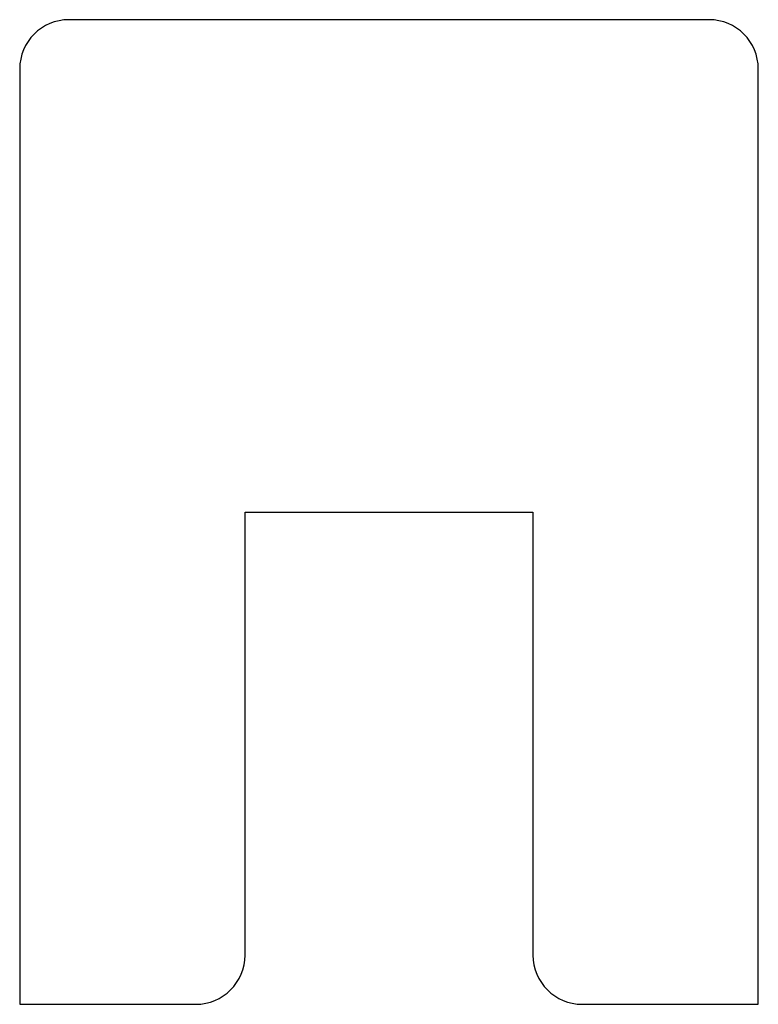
# Model space of a CAD drawing. Header units: inches. Extents: x -0.38 to 0.38, y 1 to 2.
import ezdxf

# ---------------------------------------------------------------- set-up
doc = ezdxf.new("R2010")
doc.units = ezdxf.units.IN
doc.header["$MEASUREMENT"] = 0

msp = doc.modelspace()

# ---------------------------------------------------------------- linework, layer by layer
at = {"color": 7, "linetype": 'Continuous', "lineweight": 25}
for p, q in [((0.325, 2), (-0.325, 2)), ((-0.375, 1.95), (-0.375, 1)), ((0.375, 1), (0.375, 1.95)), ((-0.1462, 1.05), (-0.1462, 1.5)), ((-0.1462, 1.5), (0.1462, 1.5)), ((0.1462, 1.5), (0.1462, 1.05)), ((-0.375, 1), (-0.1962, 1)), ((0.1962, 1), (0.375, 1))]:
    msp.add_line(p, q, dxfattribs=at)
for centre, start, end in [((-0.325, 1.95), 90, 180), ((0.325, 1.95), 0, 90), ((-0.1962, 1.05), 270, 0), ((0.1962, 1.05), 180, 270)]:
    msp.add_arc(centre, 0.05, start, end, dxfattribs=at)

doc.saveas('drawing.dxf')
